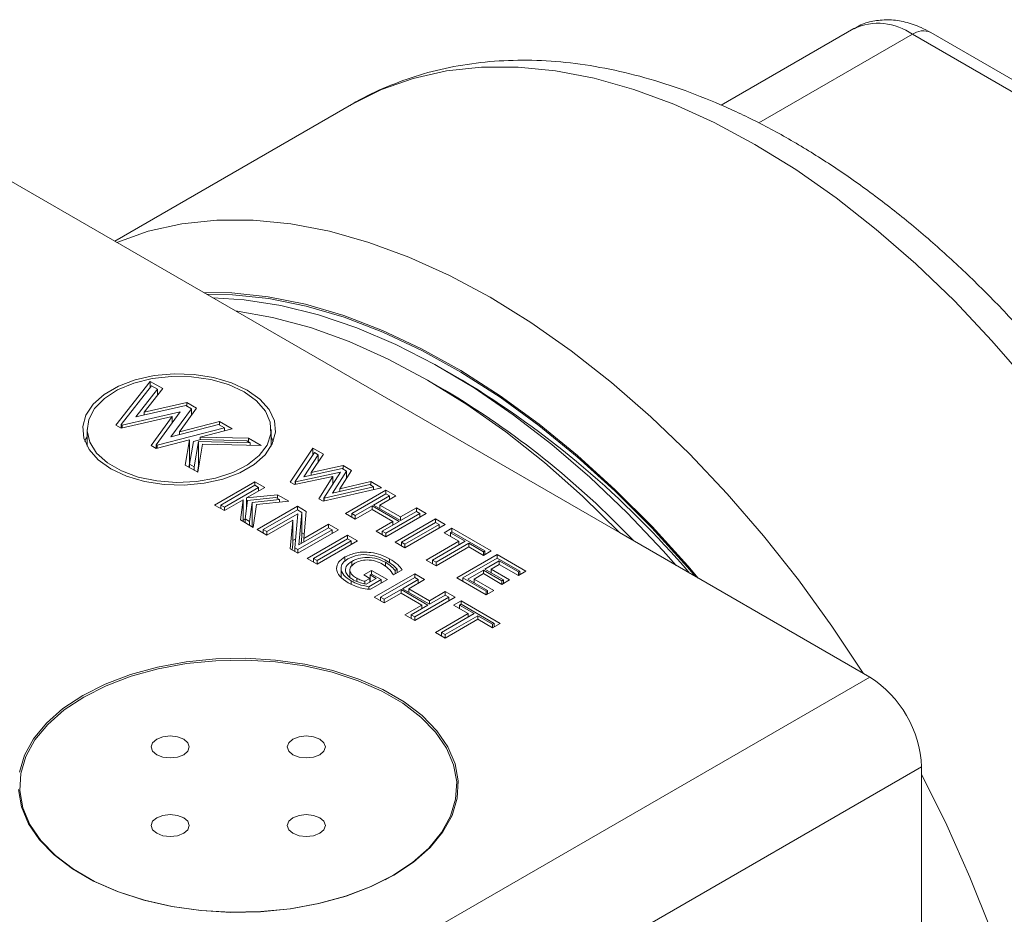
# Model space of a CAD drawing. Header units: inches. Extents: x 0.84 to 7.49, y 1.48 to 7.26.
# Tile 7 of 8: x 5.61 to 6.45, y 5.39 to 6.15. Entities that reach past the tile are written whole.
import ezdxf

# ---------------------------------------------------------------- set-up
doc = ezdxf.new("R2010")
doc.units = ezdxf.units.IN
doc.header["$MEASUREMENT"] = 0

msp = doc.modelspace()

# ---------------------------------------------------------------- linework, layer by layer
at = {"color": 7, "linetype": 'Continuous', "lineweight": 15}
for p, q in [((6.32337, 6.14195), (6.21044, 6.07675)), ((6.66664, 5.9677), (6.37337, 6.137)), ((6.68227, 5.96924), (6.38899, 6.13855)), ((5.89552, 6.0773), (5.69371, 5.9608)), ((5.58322, 6.02458), (5.79649, 5.90146)), ((6.12373, 5.71255), (5.79649, 5.90146)), ((5.98963, 5.84238), (5.97491, 5.85088)), ((5.69465, 5.80404), (5.72377, 5.84132)), ((5.72377, 5.84132), (5.73456, 5.8351)), ((5.72377, 5.83606), (5.72377, 5.84132)), ((5.97491, 5.83388), (5.96018, 5.84238)), ((5.69913, 5.80452), (5.72496, 5.83758)), ((5.73007, 5.83463), (5.71154, 5.81103)), ((5.73456, 5.8351), (5.71877, 5.81499)), ((5.72496, 5.83758), (5.73007, 5.83463)), ((5.73007, 5.82938), (5.73007, 5.83463)), ((5.71877, 5.81499), (5.75513, 5.82322)), ((5.75513, 5.82322), (5.76335, 5.81847)), ((5.75513, 5.82016), (5.75513, 5.82322)), ((5.74937, 5.81526), (5.69995, 5.80404)), ((5.71154, 5.81103), (5.75421, 5.82069)), ((5.71877, 5.81267), (5.71877, 5.81499)), ((5.72899, 5.78728), (5.74937, 5.81526)), ((5.75892, 5.81797), (5.74155, 5.79416)), ((5.76335, 5.81847), (5.74868, 5.79836)), ((5.75421, 5.82069), (5.75892, 5.81797)), ((5.75892, 5.81239), (5.75892, 5.81797)), ((5.74247, 5.81136), (5.69904, 5.80151)), ((5.72455, 5.78678), (5.74247, 5.81136)), ((5.74247, 5.80578), (5.74247, 5.81136)), ((5.74868, 5.79836), (5.78295, 5.80716)), ((5.78295, 5.80716), (5.79374, 5.80093)), ((5.78295, 5.8041), (5.78295, 5.80716)), ((5.67003, 5.80038), (5.67003, 5.78621)), ((5.69904, 5.80151), (5.69465, 5.80404)), ((5.69995, 5.80404), (5.69913, 5.80452)), ((5.69913, 5.80153), (5.69913, 5.80452)), ((5.69995, 5.80171), (5.69995, 5.80404)), ((5.78723, 5.80163), (5.72977, 5.78683)), ((5.74155, 5.79416), (5.78212, 5.80458)), ((5.74868, 5.79599), (5.74868, 5.79836)), ((5.79374, 5.80093), (5.7663, 5.79387)), ((5.78212, 5.80458), (5.78723, 5.80163)), ((5.78723, 5.79926), (5.78723, 5.80163)), ((5.82691, 5.78621), (5.82691, 5.80038)), ((5.75723, 5.79153), (5.72895, 5.78424)), ((5.75352, 5.77006), (5.75723, 5.79153)), ((5.75723, 5.77111), (5.75723, 5.79153)), ((5.75742, 5.77086), (5.76074, 5.79005)), ((5.76074, 5.79005), (5.76708, 5.79168)), ((5.76508, 5.79009), (5.76136, 5.76859)), ((5.80904, 5.78904), (5.76508, 5.79009)), ((5.76508, 5.76968), (5.76508, 5.79009)), ((5.7663, 5.79387), (5.8077, 5.79287)), ((5.7663, 5.79148), (5.7663, 5.79387)), ((5.76708, 5.79168), (5.80608, 5.79074)), ((5.80608, 5.79074), (5.80904, 5.78904)), ((5.8077, 5.79287), (5.81849, 5.78665)), ((5.8077, 5.78981), (5.8077, 5.79287)), ((5.82873, 5.79017), (5.82691, 5.79414)), ((5.72895, 5.78424), (5.72455, 5.78678)), ((5.72977, 5.78683), (5.72899, 5.78728)), ((5.72899, 5.78425), (5.72899, 5.78728)), ((5.72977, 5.78446), (5.72977, 5.78683)), ((5.76846, 5.78785), (5.7643, 5.76383)), ((5.81849, 5.78665), (5.76846, 5.78785)), ((5.80904, 5.78687), (5.80904, 5.78904)), ((5.84305, 5.75545), (5.8624, 5.78451)), ((5.8624, 5.78451), (5.87145, 5.77929)), ((5.8624, 5.77848), (5.8624, 5.78451)), ((5.75791, 5.77366), (5.75723, 5.77349)), ((5.84742, 5.75599), (5.86383, 5.78063)), ((5.86708, 5.77875), (5.85465, 5.75996)), ((5.87145, 5.77929), (5.86111, 5.76365)), ((5.86383, 5.78063), (5.86708, 5.77875)), ((5.86708, 5.77268), (5.86708, 5.77875)), ((5.7643, 5.76383), (5.75352, 5.77006)), ((5.75673, 5.76821), (5.75723, 5.77111)), ((5.76136, 5.76859), (5.75742, 5.77086)), ((5.75742, 5.7678), (5.75742, 5.77086)), ((5.76136, 5.76553), (5.76136, 5.76859)), ((5.76508, 5.76968), (5.76409, 5.76396)), ((5.76531, 5.76967), (5.76508, 5.76968)), ((5.85465, 5.75996), (5.88746, 5.76699)), ((5.86111, 5.76365), (5.88841, 5.7695)), ((5.8911, 5.76488), (5.87913, 5.74605)), ((5.89545, 5.76543), (5.88554, 5.74986)), ((5.88746, 5.76699), (5.8911, 5.76488)), ((5.88841, 5.7695), (5.89545, 5.76543)), ((5.88841, 5.76644), (5.88841, 5.7695)), ((5.8911, 5.7586), (5.8911, 5.76488)), ((5.87956, 5.76035), (5.84672, 5.75333)), ((5.88588, 5.76401), (5.84767, 5.75584)), ((5.86111, 5.76134), (5.86111, 5.76365)), ((5.86748, 5.74135), (5.87956, 5.76035)), ((5.87182, 5.7419), (5.88588, 5.76401)), ((5.87956, 5.75407), (5.87956, 5.76035)), ((5.7787, 5.73598), (5.81308, 5.75583)), ((5.784, 5.73598), (5.81308, 5.75277)), ((5.81614, 5.751), (5.78706, 5.73422)), ((5.82145, 5.751), (5.80588, 5.74202)), ((5.81308, 5.75583), (5.82145, 5.751)), ((5.81308, 5.75277), (5.81308, 5.75583)), ((5.81308, 5.75277), (5.81614, 5.751)), ((5.81614, 5.74794), (5.81614, 5.751)), ((5.84672, 5.75333), (5.84305, 5.75545)), ((5.84767, 5.75584), (5.84742, 5.75599)), ((5.84742, 5.75348), (5.84742, 5.75599)), ((5.84767, 5.75353), (5.84767, 5.75584)), ((5.92094, 5.75072), (5.87115, 5.73923)), ((5.91427, 5.75151), (5.87205, 5.74177)), ((5.87913, 5.74605), (5.91101, 5.75339)), ((5.88554, 5.74986), (5.91191, 5.75593)), ((5.88554, 5.74753), (5.88554, 5.74986)), ((5.89028, 5.72872), (5.92466, 5.74857)), ((5.91101, 5.75339), (5.91427, 5.75151)), ((5.91191, 5.75593), (5.92094, 5.75072)), ((5.91191, 5.75287), (5.91191, 5.75593)), ((5.91427, 5.74918), (5.91427, 5.75151)), ((5.92466, 5.74857), (5.93303, 5.74374)), ((5.92466, 5.74551), (5.92466, 5.74857)), ((5.80312, 5.74042), (5.78706, 5.73116)), ((5.80076, 5.72325), (5.80312, 5.74042)), ((5.80312, 5.72189), (5.80312, 5.74042)), ((5.80463, 5.72408), (5.80681, 5.73992)), ((5.80588, 5.74202), (5.83227, 5.74476)), ((5.80588, 5.73318), (5.80588, 5.74202)), ((5.80681, 5.73992), (5.83101, 5.74243)), ((5.83417, 5.7406), (5.81085, 5.73818)), ((5.83101, 5.74243), (5.83417, 5.7406)), ((5.83227, 5.74476), (5.84189, 5.7392)), ((5.83227, 5.74169), (5.83227, 5.74476)), ((5.83417, 5.7384), (5.83417, 5.7406)), ((5.87115, 5.73923), (5.86748, 5.74135)), ((5.87205, 5.74177), (5.87182, 5.7419)), ((5.87182, 5.73938), (5.87182, 5.7419)), ((5.87205, 5.73944), (5.87205, 5.74177)), ((5.89558, 5.72872), (5.92466, 5.74551)), ((5.92772, 5.74374), (5.91425, 5.73596)), ((5.93303, 5.74374), (5.91955, 5.73596)), ((5.92466, 5.74551), (5.92772, 5.74374)), ((5.92772, 5.74068), (5.92772, 5.74374)), ((5.78706, 5.73116), (5.7787, 5.73598)), ((5.784, 5.73292), (5.784, 5.73598)), ((5.78706, 5.73422), (5.784, 5.73598)), ((5.78706, 5.73116), (5.78706, 5.73422)), ((5.81085, 5.73818), (5.8086, 5.72179)), ((5.81085, 5.71777), (5.81085, 5.73818)), ((5.81436, 5.73634), (5.81169, 5.71694)), ((5.84189, 5.7392), (5.81436, 5.73634)), ((5.81494, 5.71506), (5.84933, 5.73491)), ((5.82025, 5.71506), (5.84933, 5.73185)), ((5.84933, 5.73491), (5.85685, 5.73057)), ((5.84933, 5.73185), (5.84933, 5.73491)), ((5.84933, 5.73185), (5.85302, 5.72972)), ((5.91305, 5.73527), (5.89864, 5.72695)), ((5.91305, 5.73221), (5.89864, 5.72389)), ((5.93601, 5.72201), (5.91305, 5.73527)), ((5.91305, 5.73221), (5.91305, 5.73527)), ((5.9307, 5.72201), (5.91305, 5.73221)), ((5.91425, 5.73596), (5.93721, 5.72271)), ((5.91955, 5.73596), (5.93721, 5.72577)), ((5.91955, 5.7329), (5.91955, 5.73596)), ((5.93721, 5.72577), (5.95068, 5.73355)), ((5.95068, 5.73355), (5.95904, 5.72872)), ((5.95068, 5.73049), (5.95068, 5.73355)), ((5.81169, 5.71694), (5.80076, 5.72325)), ((5.80463, 5.72395), (5.80312, 5.72307)), ((5.8086, 5.72179), (5.80463, 5.72408)), ((5.80463, 5.72101), (5.80463, 5.72408)), ((5.84958, 5.72846), (5.82331, 5.7133)), ((5.84533, 5.72295), (5.82331, 5.71023)), ((5.84317, 5.69877), (5.84533, 5.72295)), ((5.84533, 5.70254), (5.84533, 5.72295)), ((5.847, 5.69962), (5.84958, 5.72846)), ((5.85302, 5.72972), (5.85055, 5.70198)), ((5.85302, 5.70931), (5.85302, 5.72972)), ((5.85685, 5.73057), (5.85479, 5.70749)), ((5.89864, 5.72389), (5.89028, 5.72872)), ((5.89864, 5.72695), (5.89558, 5.72872)), ((5.89558, 5.72566), (5.89558, 5.72872)), ((5.89864, 5.72389), (5.89864, 5.72695)), ((5.95904, 5.72872), (5.92466, 5.70887)), ((5.95374, 5.72872), (5.92466, 5.71193)), ((5.93256, 5.70431), (5.96694, 5.72416)), ((5.93721, 5.72271), (5.95068, 5.73049)), ((5.93721, 5.72271), (5.93721, 5.72577)), ((5.95068, 5.73049), (5.95374, 5.72872)), ((5.95374, 5.72566), (5.95374, 5.72872)), ((5.96694, 5.72416), (5.97531, 5.71933)), ((5.96694, 5.7211), (5.96694, 5.72416)), ((5.8086, 5.71873), (5.8086, 5.72179)), ((5.81085, 5.71777), (5.81081, 5.71745)), ((5.81182, 5.71787), (5.81085, 5.71777)), ((5.82331, 5.71023), (5.81494, 5.71506)), ((5.82331, 5.7133), (5.82025, 5.71506)), ((5.82025, 5.712), (5.82025, 5.71506)), ((5.88417, 5.71479), (5.84979, 5.69494)), ((5.87887, 5.71479), (5.84979, 5.69801)), ((5.85055, 5.70198), (5.87581, 5.71656)), ((5.85479, 5.70749), (5.87581, 5.71962)), ((5.87581, 5.71962), (5.88417, 5.71479)), ((5.87581, 5.71656), (5.87581, 5.71962)), ((5.87581, 5.71656), (5.87887, 5.71479)), ((5.87887, 5.71173), (5.87887, 5.71479)), ((5.9163, 5.7137), (5.9307, 5.72201)), ((5.9216, 5.7137), (5.93601, 5.72201)), ((5.9307, 5.71895), (5.9307, 5.72201)), ((5.93786, 5.70431), (5.96694, 5.7211)), ((5.97531, 5.71933), (5.94092, 5.69948)), ((5.97, 5.71933), (5.94092, 5.70254)), ((5.96694, 5.7211), (5.97, 5.71933)), ((5.97, 5.71627), (5.97, 5.71933)), ((5.97438, 5.71236), (5.98088, 5.71611)), ((5.98088, 5.71611), (6.01434, 5.6968)), ((5.98088, 5.71305), (5.98088, 5.71611)), ((5.82331, 5.71023), (5.82331, 5.7133)), ((5.84766, 5.70694), (5.84533, 5.7056)), ((5.85302, 5.70931), (5.85246, 5.70308)), ((5.85302, 5.71237), (5.85512, 5.71115)), ((5.85479, 5.70443), (5.85479, 5.70749)), ((5.85769, 5.69039), (5.89207, 5.71023)), ((5.86299, 5.69039), (5.89207, 5.70717)), ((5.89207, 5.71023), (5.90044, 5.70541)), ((5.89207, 5.70717), (5.89207, 5.71023)), ((5.89207, 5.70717), (5.89513, 5.70541)), ((5.92466, 5.70887), (5.9163, 5.7137)), ((5.92466, 5.71193), (5.9216, 5.7137)), ((5.9216, 5.71064), (5.9216, 5.7137)), ((5.92466, 5.70887), (5.92466, 5.71193)), ((5.98692, 5.70512), (5.97438, 5.71236)), ((5.97968, 5.71236), (5.98088, 5.71305)), ((5.99223, 5.70512), (5.97968, 5.71236)), ((5.97968, 5.7093), (5.97968, 5.71236)), ((5.98088, 5.71305), (6.00903, 5.6968)), ((6.12373, 5.71255), (6.337, 5.58943)), ((5.84979, 5.69494), (5.84317, 5.69877)), ((5.84491, 5.69776), (5.84533, 5.70254)), ((5.84979, 5.69801), (5.847, 5.69962)), ((5.847, 5.69656), (5.847, 5.69962)), ((5.84979, 5.69494), (5.84979, 5.69801)), ((5.90044, 5.70541), (5.86605, 5.68556)), ((5.89513, 5.70541), (5.86605, 5.68862)), ((5.89513, 5.70234), (5.89513, 5.70541)), ((5.94092, 5.69948), (5.93256, 5.70431)), ((5.93786, 5.70125), (5.93786, 5.70431)), ((5.94092, 5.70254), (5.93786, 5.70431)), ((5.94092, 5.69948), (5.94092, 5.70254)), ((5.95904, 5.68902), (5.98692, 5.70512)), ((5.96435, 5.68902), (5.99223, 5.70512)), ((5.99529, 5.70335), (5.96741, 5.68726)), ((5.99529, 5.70029), (5.96741, 5.68419)), ((5.98692, 5.70205), (5.98692, 5.70512)), ((6.00783, 5.69611), (5.99529, 5.70335)), ((5.99529, 5.70029), (5.99529, 5.70335)), ((6.00783, 5.69305), (5.99529, 5.70029)), ((5.86605, 5.68556), (5.85769, 5.69039)), ((5.86299, 5.68732), (5.86299, 5.69039)), ((5.86605, 5.68862), (5.86299, 5.69039)), ((5.88969, 5.68793), (5.88969, 5.69169)), ((5.96741, 5.68419), (5.95904, 5.68902)), ((5.96741, 5.68726), (5.96435, 5.68902)), ((5.96435, 5.68596), (5.96435, 5.68902)), ((5.98506, 5.674), (6.01945, 5.69385)), ((5.99037, 5.674), (6.01945, 5.69079)), ((6.01434, 5.6968), (6.00783, 5.69305)), ((6.00903, 5.6968), (6.00783, 5.69611)), ((6.00783, 5.69305), (6.00783, 5.69611)), ((6.00903, 5.69374), (6.00903, 5.6968)), ((6.01945, 5.69385), (6.04407, 5.67963)), ((6.01945, 5.69079), (6.01945, 5.69385)), ((6.01945, 5.69079), (6.03877, 5.67963)), ((5.86605, 5.68556), (5.86605, 5.68862)), ((5.88648, 5.68221), (5.88648, 5.67453)), ((5.894, 5.68081), (5.894, 5.67435)), ((5.89556, 5.68395), (5.89556, 5.68795)), ((5.92434, 5.68368), (5.92434, 5.68716)), ((5.93858, 5.68075), (5.9311, 5.67644)), ((5.93418, 5.68127), (5.93249, 5.6803)), ((5.93418, 5.67821), (5.93418, 5.68127)), ((5.96741, 5.68419), (5.96741, 5.68726)), ((6.00783, 5.68055), (5.99463, 5.67293)), ((6.02363, 5.67143), (6.00783, 5.68055)), ((6.00783, 5.67749), (6.00783, 5.68055)), ((6.02131, 5.68833), (6.00903, 5.68124)), ((6.00903, 5.68124), (6.02483, 5.67212)), ((6.02131, 5.68527), (6.01434, 5.68124)), ((6.01434, 5.68124), (6.03013, 5.67212)), ((6.01434, 5.67818), (6.01434, 5.68124)), ((6.03757, 5.67894), (6.02131, 5.68833)), ((6.02131, 5.68527), (6.02131, 5.68833)), ((6.03757, 5.67588), (6.02131, 5.68527)), ((5.89983, 5.67094), (5.89983, 5.67357)), ((5.90601, 5.67644), (5.91252, 5.68019)), ((5.91112, 5.67349), (5.90601, 5.67644)), ((5.90685, 5.67102), (5.91112, 5.67349)), ((5.90781, 5.66851), (5.91643, 5.67349)), ((5.92069, 5.67241), (5.9102, 5.66636)), ((5.91112, 5.67043), (5.91112, 5.67349)), ((5.91131, 5.67644), (5.91252, 5.67713)), ((5.91643, 5.67349), (5.91131, 5.67644)), ((5.91131, 5.67054), (5.91131, 5.67644)), ((5.92599, 5.67241), (5.91166, 5.66414)), ((5.91252, 5.68019), (5.92599, 5.67241)), ((5.91252, 5.67713), (5.91252, 5.68019)), ((5.91252, 5.67713), (5.92069, 5.67241)), ((5.91484, 5.65739), (5.94922, 5.67724)), ((5.92014, 5.65739), (5.94922, 5.67418)), ((5.92069, 5.66935), (5.92069, 5.67241)), ((5.93249, 5.67724), (5.93249, 5.6803)), ((5.95228, 5.67241), (5.93881, 5.66464)), ((5.95759, 5.67241), (5.94411, 5.66464)), ((5.94922, 5.67724), (5.95759, 5.67241)), ((5.94922, 5.67418), (5.94922, 5.67724)), ((5.94922, 5.67418), (5.95228, 5.67241)), ((5.95228, 5.66935), (5.95228, 5.67241)), ((6.01015, 5.65952), (5.98506, 5.674)), ((6.01015, 5.66258), (5.99037, 5.674)), ((5.99037, 5.67094), (5.99037, 5.674)), ((5.99463, 5.67293), (6.01136, 5.66327)), ((6.00783, 5.67749), (5.99993, 5.67293)), ((5.99993, 5.67293), (6.01666, 5.66327)), ((5.99993, 5.66987), (5.99993, 5.67293)), ((6.02363, 5.66837), (6.00783, 5.67749)), ((6.04407, 5.67963), (6.03757, 5.67588)), ((6.03877, 5.67963), (6.03757, 5.67894)), ((6.03757, 5.67588), (6.03757, 5.67894)), ((6.03877, 5.67657), (6.03877, 5.67963)), ((5.90685, 5.66874), (5.90685, 5.67102)), ((5.9102, 5.66431), (5.9102, 5.66636)), ((5.93761, 5.66394), (5.9232, 5.65563)), ((5.96057, 5.65069), (5.93761, 5.66394)), ((5.93761, 5.66088), (5.93761, 5.66394)), ((5.93881, 5.66464), (5.96177, 5.65138)), ((5.94411, 5.66464), (5.96177, 5.65444)), ((5.94411, 5.66157), (5.94411, 5.66464)), ((6.03013, 5.67212), (6.02363, 5.66837)), ((6.02483, 5.67212), (6.02363, 5.67143)), ((6.02363, 5.66837), (6.02363, 5.67143)), ((6.02483, 5.66906), (6.02483, 5.67212)), ((5.9232, 5.65256), (5.91484, 5.65739)), ((5.9232, 5.65563), (5.92014, 5.65739)), ((5.92014, 5.65433), (5.92014, 5.65739)), ((5.93761, 5.66088), (5.9232, 5.65256)), ((5.9232, 5.65256), (5.9232, 5.65563)), ((5.95526, 5.65069), (5.93761, 5.66088)), ((5.98361, 5.65739), (5.94922, 5.63754)), ((5.9783, 5.65739), (5.94922, 5.64061)), ((5.96177, 5.65444), (5.97524, 5.66222)), ((5.96177, 5.65138), (5.97524, 5.65916)), ((5.97524, 5.66222), (5.98361, 5.65739)), ((5.97524, 5.65916), (5.97524, 5.66222)), ((5.97524, 5.65916), (5.9783, 5.65739)), ((5.9783, 5.65433), (5.9783, 5.65739)), ((6.01666, 5.66327), (6.01015, 5.65952)), ((6.01136, 5.66327), (6.01015, 5.66258)), ((6.01015, 5.65952), (6.01015, 5.66258)), ((6.01136, 5.66021), (6.01136, 5.66327)), ((5.94086, 5.64237), (5.95526, 5.65069)), ((5.94616, 5.64237), (5.96057, 5.65069)), ((5.95526, 5.64763), (5.95526, 5.65069)), ((5.96177, 5.65138), (5.96177, 5.65444)), ((5.98221, 5.65069), (5.98872, 5.65444)), ((5.99476, 5.64344), (5.98221, 5.65069)), ((5.98752, 5.65069), (5.98872, 5.65138)), ((6.00006, 5.64344), (5.98752, 5.65069)), ((5.98752, 5.64763), (5.98752, 5.65069)), ((5.98872, 5.65444), (6.02217, 5.63513)), ((5.98872, 5.65138), (5.98872, 5.65444)), ((5.98872, 5.65138), (6.01687, 5.63513)), ((5.94922, 5.63754), (5.94086, 5.64237)), ((5.94922, 5.64061), (5.94616, 5.64237)), ((5.94616, 5.63931), (5.94616, 5.64237)), ((5.94922, 5.63754), (5.94922, 5.64061)), ((5.96688, 5.62735), (5.99476, 5.64344)), ((5.97218, 5.62735), (6.00006, 5.64344)), ((6.00312, 5.64168), (5.97524, 5.62558)), ((6.00312, 5.63862), (5.97524, 5.62252)), ((5.99476, 5.64038), (5.99476, 5.64344)), ((6.01567, 5.63444), (6.00312, 5.64168)), ((6.00312, 5.63862), (6.00312, 5.64168)), ((6.01567, 5.63137), (6.00312, 5.63862)), ((6.02217, 5.63513), (6.01567, 5.63137)), ((6.01687, 5.63513), (6.01567, 5.63444)), ((6.01567, 5.63137), (6.01567, 5.63444)), ((6.01687, 5.63207), (6.01687, 5.63513)), ((5.97524, 5.62252), (5.96688, 5.62735)), ((5.97524, 5.62558), (5.97218, 5.62735)), ((5.97218, 5.62429), (5.97218, 5.62735)), ((5.97524, 5.62252), (5.97524, 5.62558)), ((5.63908, 5.18653), (6.337, 5.58943)), ((6.38119, 5.51288), (5.68328, 5.10999)), ((6.38119, 5.51288), (6.38119, 5.26661)), ((5.66719, 5.42035), (5.67366, 5.41662)), ((5.92412, 5.41662), (5.93059, 5.42035))]:
    msp.add_line(p, q, dxfattribs=at)
at = {"color": 8, "linetype": 'Continuous', "lineweight": 15}
for p, q in [((6.37337, 6.137), (6.24257, 6.06149)), ((5.92791, 5.68672), (5.92791, 5.69008)), ((5.89518, 5.66856), (5.89518, 5.67126))]:
    msp.add_line(p, q, dxfattribs=at)
at = {"color": 8, "linetype": 'Continuous', "lineweight": 15, "flags": 128}
for points in [[(6.47222, 5.8401), (6.44119, 5.87595), (6.40913, 5.90979), (6.3762, 5.94146), (6.34258, 5.97078), (6.30843, 5.99761), (6.27392, 6.02181), (6.23924, 6.04326), (6.20456, 6.06185), (6.17006, 6.07749), (6.13591, 6.09009), (6.10228, 6.09959), (6.06935, 6.10594), (6.03729, 6.10911), (6.00626, 6.10909), (5.97642, 6.10587), (5.94791, 6.09947), (5.92089, 6.08993), (5.89552, 6.0773)], [(5.6955, 5.95976), (5.72217, 5.96915), (5.75067, 5.97555), (5.78052, 5.97877), (5.81155, 5.9788), (5.84361, 5.97562), (5.87654, 5.96927), (5.91016, 5.95977), (5.94431, 5.94717), (5.97882, 5.93153), (6.0135, 5.91294), (6.04818, 5.89149), (6.08268, 5.86729), (6.11683, 5.84046), (6.15046, 5.81114), (6.18338, 5.77948), (6.21545, 5.74563), (6.24648, 5.70978), (6.27632, 5.6721), (6.30483, 5.63279), (6.33149, 5.59261)], [(6.19091, 5.67376), (6.18214, 5.68401), (6.15165, 5.71755), (6.12022, 5.74899), (6.08802, 5.77815), (6.05524, 5.80488), (6.02205, 5.82903), (5.98863, 5.85046), (5.95517, 5.86906), (5.92184, 5.88474), (5.88883, 5.8974), (5.85632, 5.90697), (5.82449, 5.9134), (5.79351, 5.91666), (5.76961, 5.91697)], [(6.38119, 5.50653), (6.40267, 5.46333), (6.42246, 5.41898), (6.44017, 5.3743), (6.4557, 5.32949), (6.46898, 5.28481), (6.47994, 5.24046), (6.48852, 5.19667), (6.49468, 5.15368), (6.49839, 5.11169), (6.49963, 5.07093)]]:
    msp.add_lwpolyline(points, dxfattribs=at)
at = {"color": 7, "linetype": 'Continuous', "lineweight": 15, "flags": 128}
for points in [[(6.18843, 5.6752), (6.18163, 5.68312), (6.15121, 5.71658), (6.11986, 5.74793), (6.08775, 5.77702), (6.05505, 5.80368), (6.02195, 5.82777), (5.98861, 5.84915), (5.95523, 5.8677), (5.92199, 5.88334), (5.88906, 5.89596), (5.85663, 5.90551), (5.82488, 5.91192), (5.79398, 5.91518), (5.7721, 5.91554)], [(5.77747, 5.91244), (5.80389, 5.91081), (5.83524, 5.90598), (5.86735, 5.89799), (5.90005, 5.8869), (5.93315, 5.87276), (5.96649, 5.85565), (5.99987, 5.83567), (6.03311, 5.81292), (6.06604, 5.78753), (6.09846, 5.75964), (6.13022, 5.72939), (6.16112, 5.69697), (6.1722, 5.68457)], [(5.79649, 5.90146), (5.82813, 5.89585), (5.86048, 5.88709), (5.89339, 5.87522), (5.92666, 5.8603), (5.96011, 5.84242), (5.99356, 5.82168), (6.02683, 5.79818), (6.05974, 5.77206), (6.0921, 5.74347), (6.12373, 5.71255)], [(5.80658, 5.83393), (5.79323, 5.84017), (5.77792, 5.84468), (5.76132, 5.84724), (5.74417, 5.84776), (5.7272, 5.84621), (5.71116, 5.84266), (5.69675, 5.83725), (5.6846, 5.83024), (5.67524, 5.82192), (5.66908, 5.81266), (5.66639, 5.80286), (5.66729, 5.79296), (5.67174, 5.78338), (5.67954, 5.77454), (5.69035, 5.76683), (5.70371, 5.76059), (5.71901, 5.75609), (5.73561, 5.75352), (5.75277, 5.753), (5.76974, 5.75455), (5.78578, 5.75811), (5.80019, 5.76351), (5.81234, 5.77052), (5.8217, 5.77884), (5.82785, 5.7881), (5.83054, 5.7979), (5.82964, 5.8078), (5.8252, 5.81738), (5.8174, 5.82622), (5.80658, 5.83393)], [(5.80393, 5.8324), (5.79071, 5.83853), (5.77552, 5.84288), (5.75906, 5.84525), (5.7421, 5.84551), (5.72544, 5.84367), (5.70986, 5.8398), (5.69609, 5.83409), (5.68476, 5.8268), (5.67641, 5.81827), (5.67144, 5.80891), (5.67006, 5.79915), (5.67235, 5.78945), (5.6782, 5.78026), (5.68733, 5.77201), (5.69933, 5.76509), (5.71362, 5.75981), (5.72954, 5.75644), (5.74634, 5.75512), (5.76325, 5.75591), (5.77946, 5.75879), (5.79423, 5.7636), (5.80685, 5.77014), (5.81675, 5.7781), (5.82345, 5.78709), (5.82665, 5.79671), (5.82619, 5.80649), (5.82209, 5.816), (5.81456, 5.82477), (5.80393, 5.8324)], [(5.67003, 5.79414), (5.66908, 5.79225), (5.6682, 5.79017)], [(5.6115, 5.49348), (5.61412, 5.47878), (5.62018, 5.46443), (5.62956, 5.45069), (5.64211, 5.43781), (5.65757, 5.42604), (5.67566, 5.41559), (5.69606, 5.40667), (5.71836, 5.39943), (5.74217, 5.39401), (5.76703, 5.39051), (5.79249, 5.389), (5.81806, 5.3895), (5.84328, 5.39201), (5.86768, 5.39648), (5.89079, 5.40283), (5.91218, 5.41093), (5.93147, 5.42064), (5.94829, 5.43177), (5.96233, 5.44413), (5.97332, 5.45747), (5.98106, 5.47155), (5.98541, 5.48611), (5.98628, 5.50087), (5.98366, 5.51557), (5.9776, 5.52992), (5.96822, 5.54366), (5.95567, 5.55654), (5.94021, 5.56831), (5.92212, 5.57876), (5.90172, 5.58769), (5.87942, 5.59493), (5.85561, 5.60035), (5.83075, 5.60384), (5.80529, 5.60535), (5.77972, 5.60485), (5.7545, 5.60234), (5.7301, 5.59787), (5.70699, 5.59153), (5.6856, 5.58342), (5.66631, 5.57371)], [(5.93057, 5.42034), (5.94728, 5.4314), (5.96122, 5.44367), (5.97213, 5.45692), (5.97982, 5.47091), (5.98414, 5.48537), (5.98501, 5.50003), (5.98241, 5.51463), (5.97639, 5.52888), (5.96707, 5.54253), (5.95461, 5.55532), (5.93925, 5.56701), (5.92128, 5.57739), (5.90103, 5.58625), (5.87887, 5.59344), (5.85523, 5.59883), (5.83053, 5.6023), (5.80525, 5.6038), (5.77985, 5.6033), (5.7548, 5.60081), (5.73057, 5.59637), (5.70762, 5.59007), (5.68637, 5.58202), (5.66721, 5.57238), (5.65051, 5.56132), (5.63657, 5.54905), (5.62565, 5.5358), (5.61796, 5.52181), (5.61364, 5.50735), (5.61277, 5.49269), (5.61537, 5.47809), (5.62139, 5.46384), (5.63072, 5.45019), (5.64317, 5.4374), (5.65853, 5.42571), (5.6765, 5.41533), (5.69675, 5.40647), (5.71891, 5.39927), (5.74255, 5.39389), (5.76725, 5.39042), (5.79253, 5.38892), (5.81793, 5.38942), (5.84298, 5.39191), (5.86721, 5.39635), (5.89016, 5.40265), (5.91141, 5.4107), (5.93057, 5.42034)], [(5.66631, 5.57371), (5.64949, 5.56258), (5.63545, 5.55023), (5.62446, 5.53688), (5.61672, 5.5228), (5.61237, 5.50824)], [(5.7524, 5.5232), (5.75592, 5.52624), (5.75716, 5.52983), (5.75592, 5.53342), (5.7524, 5.53647), (5.74713, 5.5385), (5.74091, 5.53921), (5.73469, 5.5385), (5.72942, 5.53647), (5.72589, 5.53342), (5.72466, 5.52983), (5.72589, 5.52624), (5.72942, 5.5232), (5.73469, 5.52117), (5.74091, 5.52045), (5.74713, 5.52117), (5.7524, 5.5232)], [(5.86836, 5.5232), (5.87189, 5.52624), (5.87312, 5.52983), (5.87189, 5.53342), (5.86836, 5.53647), (5.86309, 5.5385), (5.85687, 5.53921), (5.85065, 5.5385), (5.84538, 5.53647), (5.84186, 5.53342), (5.84062, 5.52983), (5.84186, 5.52624), (5.84538, 5.5232), (5.85065, 5.52117), (5.85687, 5.52045), (5.86309, 5.52117), (5.86836, 5.5232)], [(5.7524, 5.45625), (5.75592, 5.4593), (5.75716, 5.46289), (5.75592, 5.46648), (5.7524, 5.46952), (5.74713, 5.47155), (5.74091, 5.47227), (5.73469, 5.47155), (5.72942, 5.46952), (5.72589, 5.46648), (5.72466, 5.46289), (5.72589, 5.4593), (5.72942, 5.45625), (5.73469, 5.45422), (5.74091, 5.45351), (5.74713, 5.45422), (5.7524, 5.45625)], [(5.86836, 5.45625), (5.87189, 5.4593), (5.87312, 5.46289), (5.87189, 5.46648), (5.86836, 5.46952), (5.86309, 5.47155), (5.85687, 5.47227), (5.85065, 5.47155), (5.84538, 5.46952), (5.84186, 5.46648), (5.84062, 5.46289), (5.84186, 5.4593), (5.84538, 5.45625), (5.85065, 5.45422), (5.85687, 5.45351), (5.86309, 5.45422), (5.86836, 5.45625)]]:
    msp.add_lwpolyline(points, dxfattribs=at)
at = {"color": 8, "linetype": 'Continuous', "lineweight": 15}
for centre, radius, start, end in [((6.34408, 6.09611), 0.0503, 54.38244, 114.30709), ((6.38252, 6.12422), 0.01572, 65.69286, 125.61739)]:
    msp.add_arc(centre, radius, start, end, dxfattribs=at)
at = {"color": 7, "linetype": 'Continuous', "lineweight": 15}
for centre, radius, start, end in [((5.57673, 5.15874), 0.79865, 40.55821, 58.86907), ((5.58823, 5.18419), 0.75605, 43.60884, 59.24021), ((6.28524, 5.50852), 0.09605, 2.60554, 57.39446)]:
    msp.add_arc(centre, radius, start, end, dxfattribs=at)
for points, knots in [([(6.38899, 6.13855), (6.38627, 6.14002), (6.37922, 6.14382), (6.36752, 6.1478), (6.35416, 6.14979), (6.34137, 6.14884), (6.33097, 6.1462), (6.3256, 6.14285), (6.32373, 6.14169)], [0, 0, 0, 0, 0.130721, 0.337862, 0.533959, 0.721209, 0.90347, 1, 1, 1, 1]), ([(6.74354, 5.23165), (6.74357, 5.23323), (6.74384, 5.24779), (6.7421, 5.27634), (6.73821, 5.31715), (6.73179, 5.35875), (6.72321, 5.40081), (6.71243, 5.4432), (6.69955, 5.4857), (6.68462, 5.52816), (6.66772, 5.57038), (6.64894, 5.61219), (6.62836, 5.65342), (6.60606, 5.69388), (6.58216, 5.73342), (6.55674, 5.77184), (6.52992, 5.809), (6.5018, 5.84472), (6.47251, 5.87885), (6.44215, 5.91124), (6.41083, 5.94174), (6.37869, 5.97021), (6.34584, 5.99652), (6.31241, 6.02053), (6.27851, 6.04211), (6.24429, 6.06114), (6.20987, 6.07749), (6.17543, 6.09105), (6.14113, 6.1017), (6.10716, 6.10936), (6.07373, 6.11396), (6.04106, 6.11546), (6.00936, 6.11388), (5.97883, 6.10925), (5.94959, 6.10173), (5.92201, 6.09107), (5.90333, 6.08239), (5.89439, 6.07654), (5.89358, 6.07601)], [0, 0, 0, 0, 0.003607, 0.033165, 0.062712, 0.092231, 0.121713, 0.151156, 0.180561, 0.20993, 0.239271, 0.268589, 0.297892, 0.327186, 0.35648, 0.385779, 0.415089, 0.44442, 0.473778, 0.503171, 0.532605, 0.562088, 0.591623, 0.621214, 0.650857, 0.680546, 0.710263, 0.739967, 0.769609, 0.799124, 0.828435, 0.857463, 0.886143, 0.91444, 0.942359, 0.969948, 0.997293, 1, 1, 1, 1]), ([(5.89253, 5.66974), (5.88991, 5.67149), (5.88468, 5.675), (5.88206, 5.68143), (5.88366, 5.68746), (5.88768, 5.69028), (5.88969, 5.69169)], [0, 0, 0, 0, 0.280502, 0.560121, 0.779993, 1, 1, 1, 1]), ([(5.89518, 5.67126), (5.89283, 5.67284), (5.88822, 5.67592), (5.8859, 5.68149), (5.88726, 5.68661), (5.89065, 5.68898), (5.89234, 5.69016)], [0, 0, 0, 0, 0.291496, 0.570963, 0.785138, 1, 1, 1, 1]), ([(5.88969, 5.69169), (5.89291, 5.69314), (5.89934, 5.69602), (5.91115, 5.69595), (5.92082, 5.69373), (5.92554, 5.6913), (5.92791, 5.69008)], [0, 0, 0, 0, 0.279109, 0.558356, 0.778954, 1, 1, 1, 1]), ([(5.89234, 5.69016), (5.89506, 5.69139), (5.90049, 5.69384), (5.91054, 5.69375), (5.91895, 5.69182), (5.92313, 5.68965), (5.92526, 5.68855)], [0, 0, 0, 0, 0.27361, 0.54625, 0.768763, 1, 1, 1, 1]), ([(5.92434, 5.68716), (5.92216, 5.68826), (5.91765, 5.69054), (5.90911, 5.69168), (5.90114, 5.69064), (5.89741, 5.68884), (5.89556, 5.68795)], [0, 0, 0, 0, 0.2660452, 0.5526706, 0.7784903, 1, 1, 1, 1]), ([(5.92169, 5.68563), (5.91982, 5.68659), (5.9161, 5.6885), (5.90912, 5.68943), (5.90272, 5.68862), (5.89973, 5.68716), (5.89823, 5.68643)], [0, 0, 0, 0, 0.280735, 0.559654, 0.77965, 1, 1, 1, 1]), ([(5.92791, 5.69008), (5.93039, 5.68852), (5.93481, 5.68573), (5.93743, 5.68228), (5.93858, 5.68075)], [0, 0, 0, 0, 0.559956, 1, 1, 1, 1]), ([(5.89556, 5.68795), (5.89373, 5.68659), (5.89005, 5.68385), (5.89004, 5.67887), (5.8928, 5.67487), (5.89574, 5.67297), (5.89719, 5.67203)], [0, 0, 0, 0, 0.2841118, 0.5720248, 0.7893744, 1, 1, 1, 1]), ([(5.89823, 5.68643), (5.89676, 5.68535), (5.89382, 5.68319), (5.89385, 5.6792), (5.89613, 5.67595), (5.8986, 5.67436), (5.89983, 5.67357)], [0, 0, 0, 0, 0.279194, 0.558309, 0.778922, 1, 1, 1, 1]), ([(5.9311, 5.67644), (5.92985, 5.67833), (5.92761, 5.68171), (5.9235, 5.68443), (5.92169, 5.68563)], [0, 0, 0, 0, 0.559986, 1, 1, 1, 1]), ([(5.93249, 5.6803), (5.93125, 5.68169), (5.92903, 5.68418), (5.92577, 5.68625), (5.92434, 5.68716)], [0, 0, 0, 0, 0.560344, 1, 1, 1, 1]), ([(5.92526, 5.68855), (5.92724, 5.68731), (5.93077, 5.68511), (5.93313, 5.68244), (5.93418, 5.68127)], [0, 0, 0, 0, 0.5604796, 1, 1, 1, 1]), ([(5.89983, 5.67357), (5.90102, 5.67297), (5.90313, 5.67191), (5.90572, 5.67129), (5.90685, 5.67102)], [0, 0, 0, 0, 0.559658, 1, 1, 1, 1]), ([(5.91166, 5.66414), (5.90963, 5.6643), (5.90557, 5.66463), (5.899, 5.66659), (5.89498, 5.66854), (5.89253, 5.66974)], [0, 0, 0, 0, 0.279345, 0.559837, 1, 1, 1, 1]), ([(5.9102, 5.66636), (5.90714, 5.66694), (5.90155, 5.668), (5.89717, 5.67025), (5.89518, 5.67126)], [0, 0, 0, 0, 0.5478635, 1, 1, 1, 1]), ([(5.89719, 5.67203), (5.89907, 5.67114), (5.90228, 5.66962), (5.90619, 5.66884), (5.90781, 5.66851)], [0, 0, 0, 0, 0.58542, 1, 1, 1, 1]), ([(5.70871, 4.62558), (5.70865, 4.63249), (5.70846, 4.65244), (5.70636, 4.68621), (5.70172, 4.72704), (5.6948, 4.76856), (5.68569, 4.81056), (5.67443, 4.85287), (5.6611, 4.8953), (5.64575, 4.93767), (5.62846, 4.97979), (5.60931, 5.02149), (5.58839, 5.06259), (5.56579, 5.1029), (5.54161, 5.14226), (5.51596, 5.18049), (5.48894, 5.21743), (5.46067, 5.2529), (5.43127, 5.28676), (5.40085, 5.31885), (5.36954, 5.34903), (5.33746, 5.37716), (5.30474, 5.4031), (5.2715, 5.42673), (5.23789, 5.44792), (5.20403, 5.46657), (5.17006, 5.48255), (5.13615, 5.49576), (5.10245, 5.5061), (5.06914, 5.5135), (5.03641, 5.51789), (5.00445, 5.51924), (4.97348, 5.51756), (4.94366, 5.51291), (4.91521, 5.50525), (4.88918, 5.49543), (4.87341, 5.48683), (4.86608, 5.48282)], [0, 0, 0, 0, 0.015561, 0.044882, 0.074181, 0.103455, 0.1327, 0.161915, 0.191101, 0.220263, 0.249404, 0.278529, 0.307643, 0.336752, 0.365862, 0.394976, 0.4241, 0.453239, 0.482399, 0.511586, 0.540804, 0.570057, 0.59935, 0.628685, 0.658058, 0.687466, 0.716896, 0.746318, 0.775697, 0.804982, 0.834115, 0.863032, 0.891678, 0.920018, 0.948051, 0.975813, 1, 1, 1, 1])]:
    msp.add_open_spline(points, degree=3, knots=knots, dxfattribs=at)

doc.saveas('drawing.dxf')
